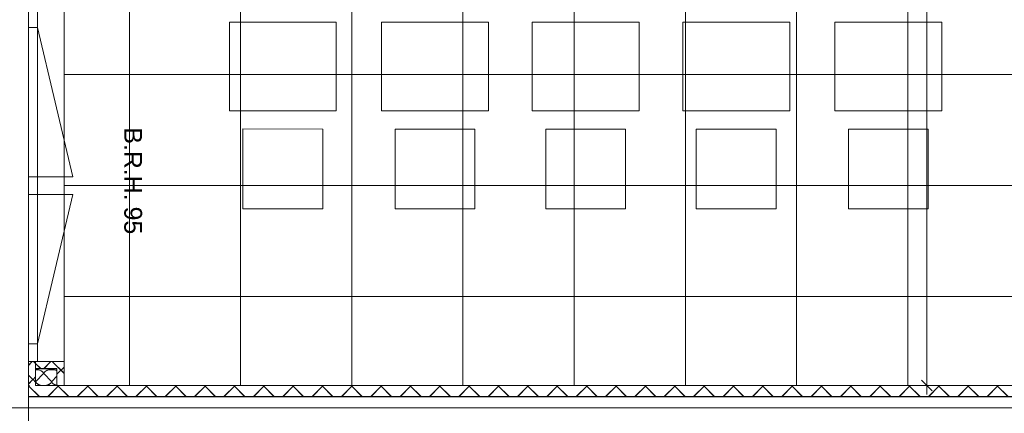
# Model space of a CAD drawing. Extents: x 229 to 926, y 37 to 878.
# Tile 6 of 163: x 381 to 491, y 165 to 209. Entities that reach past the tile are written whole.
import ezdxf
from ezdxf.lldxf.tags import DXFTag

# ---------------------------------------------------------------- set-up
doc = ezdxf.new("R2010")
doc.units = 0
doc.layers.get('0').update_dxf_attribs({"linetype": 'fein_strichliert', "lineweight": 13})
for name, color, linetype, lineweight in [('Ausstattung', 7, 'Continuous', 25), ('Axen', 7, 'Continuous', 25), ('Axen-A03CPAFYA9', 7, 'Continuous', 25), ('Deckenspiegel', 7, 'Continuous', 25), ('Fenster', 7, 'Continuous', 25), ('Fenster-A03CPAFXA9', 7, 'Continuous', 25), ('Fullfläche', 7, 'Continuous', 25), ('Fullfläche-A03CPAG4A9', 7, 'Continuous', 25), ('Maßlinien', 7, 'Continuous', 25), ('Maßlinien-A03CPAG1A9', 7, 'Continuous', 25), ('Wände', 7, 'Continuous', 25), ('Wände-A03CPAG0A9', 7, 'Continuous', 25)]:
    doc.layers.add(name, color=color, linetype=linetype, lineweight=lineweight)
doc.styles.get("Standard").update_dxf_attribs({"font": 'arial.ttf'})
tags = doc.linetypes.add('ALL_S25', pattern=[0.001, 0, -0.001]).pattern_tags.tags
tags[6:7] = [DXFTag(74, 4), DXFTag(75, 0), DXFTag(340, '0'), DXFTag(46, 1.0), DXFTag(50, 0.0), DXFTag(44, 0.0), DXFTag(45, 0.0)]
tags[4:5] = [DXFTag(74, 4), DXFTag(75, 0), DXFTag(340, '0'), DXFTag(46, 1.0), DXFTag(50, 0.0), DXFTag(44, 0.0), DXFTag(45, 0.0)]
tags = doc.linetypes.add('ALL_S25-A03CPAG2A9', pattern=[0.001, 0, -0.001]).pattern_tags.tags
tags[6:7] = [DXFTag(74, 4), DXFTag(75, 0), DXFTag(340, '0'), DXFTag(46, 1.0), DXFTag(50, 0.0), DXFTag(44, 0.0), DXFTag(45, 0.0)]
tags[4:5] = [DXFTag(74, 4), DXFTag(75, 0), DXFTag(340, '0'), DXFTag(46, 1.0), DXFTag(50, 0.0), DXFTag(44, 0.0), DXFTag(45, 0.0)]
tags = doc.linetypes.add('fein_strichliert', pattern=[4, 1, -2, 1]).pattern_tags.tags
tags[8:9] = [DXFTag(74, 4), DXFTag(75, 0), DXFTag(340, '0'), DXFTag(46, 0.0), DXFTag(50, 0.0), DXFTag(44, 0.0), DXFTag(45, 0.0)]
tags[6:7] = [DXFTag(74, 4), DXFTag(75, 0), DXFTag(340, '0'), DXFTag(46, 0.0), DXFTag(50, 0.0), DXFTag(44, 0.0), DXFTag(45, 0.0)]
tags[4:5] = [DXFTag(74, 4), DXFTag(75, 0), DXFTag(340, '0'), DXFTag(46, 0.0), DXFTag(50, 0.0), DXFTag(44, 0.0), DXFTag(45, 0.0)]
tags = doc.linetypes.add('VERDECKT2_S2', pattern=[0.0027, 0.002, -0.0007]).pattern_tags.tags
tags[6:7] = [DXFTag(74, 4), DXFTag(75, 0), DXFTag(340, '0'), DXFTag(46, 1.0), DXFTag(50, 0.0), DXFTag(44, 0.0), DXFTag(45, 0.0)]
tags[4:5] = [DXFTag(74, 4), DXFTag(75, 0), DXFTag(340, '0'), DXFTag(46, 1.0), DXFTag(50, 0.0), DXFTag(44, 0.0), DXFTag(45, 0.0)]
tags = doc.linetypes.add('VERDECKT2_S2-A03CPAG5A9', pattern=[0.0027, 0.002, -0.0007]).pattern_tags.tags
tags[6:7] = [DXFTag(74, 4), DXFTag(75, 0), DXFTag(340, '0'), DXFTag(46, 1.0), DXFTag(50, 0.0), DXFTag(44, 0.0), DXFTag(45, 0.0)]
tags[4:5] = [DXFTag(74, 4), DXFTag(75, 0), DXFTag(340, '0'), DXFTag(46, 1.0), DXFTag(50, 0.0), DXFTag(44, 0.0), DXFTag(45, 0.0)]

# ---------------------------------------------------------------- blocks, each defined once
blk = doc.blocks.new('Referenz-A03CPAFUA9', base_point=(255.73, 66.03))
at = {"layer": 'Ausstattung', "color": 0, "lineweight": -2}
for p, q in [((416.24, 208.74), (404.22, 208.74)), ((404.22, 208.74), (404.22, 198.75)), ((416.24, 198.75), (416.24, 208.74)), ((433.35, 208.74), (421.32, 208.74)), ((421.32, 208.74), (421.32, 198.75)), ((433.34, 198.74), (433.35, 208.74)), ((438.26, 208.73), (438.25, 198.74)), ((450.28, 208.73), (438.26, 208.73)), ((450.28, 198.74), (450.28, 208.73)), ((467.21, 208.73), (455.19, 208.73)), ((455.19, 208.73), (455.19, 198.74)), ((467.21, 198.74), (467.21, 208.73)), ((484.32, 208.73), (472.29, 208.73)), ((472.29, 208.73), (472.29, 198.74)), ((484.32, 198.74), (484.32, 208.73)), ((404.22, 198.75), (416.24, 198.75)), ((421.32, 198.75), (433.34, 198.74)), ((438.25, 198.74), (450.28, 198.74)), ((455.19, 198.74), (467.21, 198.74)), ((472.29, 198.74), (484.32, 198.74)), ((414.72, 196.71), (405.74, 196.72)), ((405.74, 196.72), (405.74, 187.74)), ((414.72, 187.74), (414.72, 196.71)), ((431.82, 196.71), (422.84, 196.71)), ((422.84, 196.71), (422.84, 187.74)), ((431.82, 187.74), (431.82, 196.71)), ((448.75, 196.71), (439.78, 196.71)), ((439.78, 196.71), (439.78, 187.74)), ((448.75, 187.74), (448.75, 196.71)), ((465.69, 196.71), (456.71, 196.71)), ((456.71, 196.71), (456.71, 187.73)), ((465.69, 187.73), (465.69, 196.71)), ((473.82, 196.71), (473.81, 187.73)), ((482.79, 196.71), (473.82, 196.71)), ((482.79, 187.73), (482.79, 196.71)), ((405.74, 187.74), (414.72, 187.74)), ((422.84, 187.74), (431.82, 187.74)), ((439.78, 187.74), (448.75, 187.74)), ((456.71, 187.73), (465.69, 187.73)), ((473.81, 187.73), (482.79, 187.73))]:
    blk.add_line(p, q, dxfattribs=at)
at = {"layer": 'Axen', "color": 0, "linetype": 'ALL_S25', "lineweight": -2, "ltscale": 0.13}
for p, q in [((381.63, 66.03), (381.63, 801.55)), ((735.55, 165.34), (301.61, 165.34))]:
    blk.add_line(p, q, dxfattribs=at)
at = {"layer": 'Fenster', "color": 0, "lineweight": -2}
for p, q in [((382.63, 210.14), (382.63, 170.54)), ((382.63, 208.14), (381.63, 208.14)), ((382.63, 191.34), (381.63, 191.34)), ((381.63, 189.34), (382.63, 189.34)), ((382.63, 172.54), (381.63, 172.54)), ((385.63, 170.54), (381.63, 170.54))]:
    blk.add_line(p, q, dxfattribs=at)
at = {"layer": 'Fenster', "color": 0, "linetype": 'VERDECKT2_S2', "lineweight": -2, "ltscale": 0.13}
for p, q in [((382.63, 208.14), (386.63, 191.34)), ((386.63, 191.34), (382.63, 191.34)), ((386.63, 189.34), (382.63, 189.34)), ((382.63, 172.54), (386.63, 189.34))]:
    blk.add_line(p, q, dxfattribs=at)
at = {"layer": 'Fullfläche', "color": 0, "lineweight": -2}
for p, q in [((382.06, 170.54), (381.63, 170.11)), ((382.43, 170.31), (382.2, 170.54)), ((384.16, 170.54), (383.36, 169.74)), ((385.63, 169.21), (384.3, 170.54)), ((383.01, 169.74), (382.43, 170.31)), ((385.63, 169.91), (384.83, 169.11)), ((382.13, 168.51), (381.63, 169.01)), ((382.13, 168.51), (381.63, 168.01)), ((382.43, 168.81), (382.14, 168.51)), ((382.43, 168.21), (382.14, 168.51)), ((382.45, 168.29), (383.32, 169.19)), ((383.35, 169.19), (384.22, 168.29)), ((384.25, 168.29), (384.83, 168.9)), ((381.76, 167.84), (381.63, 167.71)), ((381.63, 167.81), (382.86, 166.59)), ((385.06, 167.84), (383.81, 166.59)), ((384.91, 167.84), (384.83, 167.91)), ((384.91, 167.84), (386.16, 166.59)), ((388.36, 167.84), (387.11, 166.59)), ((388.21, 167.84), (389.46, 166.59)), ((391.66, 167.84), (390.41, 166.59)), ((391.51, 167.84), (392.76, 166.59)), ((394.96, 167.84), (393.71, 166.59)), ((394.81, 167.84), (396.06, 166.59)), ((398.26, 167.84), (397.01, 166.59)), ((398.11, 167.84), (399.36, 166.59)), ((401.56, 167.84), (400.31, 166.59)), ((401.41, 167.84), (402.66, 166.59)), ((404.86, 167.84), (403.61, 166.59)), ((404.71, 167.84), (405.96, 166.59)), ((408.16, 167.84), (406.91, 166.59)), ((408.01, 167.84), (409.26, 166.59)), ((411.46, 167.84), (410.21, 166.59)), ((411.31, 167.84), (412.56, 166.59)), ((414.76, 167.84), (413.51, 166.59)), ((414.61, 167.84), (415.86, 166.59)), ((418.06, 167.84), (416.81, 166.59)), ((417.91, 167.84), (419.16, 166.59)), ((421.36, 167.84), (420.11, 166.59)), ((421.21, 167.84), (422.46, 166.59)), ((424.66, 167.84), (423.41, 166.59)), ((424.51, 167.84), (425.76, 166.59)), ((427.96, 167.84), (426.71, 166.59)), ((427.81, 167.84), (429.06, 166.59)), ((431.26, 167.84), (430.01, 166.59)), ((431.11, 167.84), (432.36, 166.59)), ((434.56, 167.84), (433.31, 166.59)), ((434.41, 167.84), (435.66, 166.59)), ((437.86, 167.84), (436.61, 166.59)), ((437.71, 167.84), (438.96, 166.59)), ((441.16, 167.84), (439.91, 166.59)), ((441.01, 167.84), (442.26, 166.59)), ((444.46, 167.84), (443.21, 166.59)), ((444.31, 167.84), (445.56, 166.59)), ((447.76, 167.84), (446.51, 166.59)), ((447.61, 167.84), (448.86, 166.59)), ((451.06, 167.84), (449.81, 166.59)), ((450.91, 167.84), (452.16, 166.59)), ((454.36, 167.84), (453.11, 166.59)), ((454.21, 167.84), (455.46, 166.59)), ((457.66, 167.84), (456.41, 166.59)), ((457.51, 167.84), (458.76, 166.59)), ((460.96, 167.84), (459.71, 166.59)), ((460.81, 167.84), (462.06, 166.59)), ((464.26, 167.84), (463.01, 166.59)), ((464.11, 167.84), (465.36, 166.59)), ((467.56, 167.84), (466.31, 166.59)), ((467.41, 167.84), (468.66, 166.59)), ((470.86, 167.84), (469.61, 166.59)), ((470.71, 167.84), (471.96, 166.59)), ((474.16, 167.84), (472.91, 166.59)), ((474.01, 167.84), (475.26, 166.59)), ((477.46, 167.84), (476.21, 166.59)), ((477.31, 167.84), (478.56, 166.59)), ((480.76, 167.84), (479.51, 166.59)), ((480.61, 167.84), (481.86, 166.59)), ((484.06, 167.84), (482.81, 166.59)), ((483.91, 167.84), (485.16, 166.59)), ((487.36, 167.84), (486.11, 166.59)), ((487.21, 167.84), (488.46, 166.59)), ((490.66, 167.84), (489.41, 166.59)), ((490.51, 167.84), (491.76, 166.59))]:
    blk.add_line(p, q, dxfattribs=at)
for centre, start_param, end_param in [((382.43, 169.19), 0, 1.570712), ((384.23, 169.19), 1.570796, 3.141593), ((384.23, 169.19), 0.822665, 1.570796), ((383.33, 168.29), 3.141593, 6.283185), ((385.13, 168.29), 3.141593, 4.365388)]:
    blk.add_ellipse(centre, major_axis=(0.882, 0), ratio=0.5, start_param=start_param, end_param=end_param, dxfattribs=at)
at = {"layer": 'Maßlinien', "color": 0, "lineweight": -2}
for p, q in [((482.62, 330.24), (482.62, 167.84)), ((482.02, 168.44), (483.22, 167.24)), ((482.62, 167.84), (481.62, 167.84)), ((482.62, 167.84), (483.62, 167.84)), ((482.62, 167.84), (482.62, 166.84))]:
    blk.add_line(p, q, dxfattribs=at)
at = {"layer": 'Wände', "color": 0, "lineweight": -2}
for p, q in [((385.63, 167.84), (385.63, 362.84)), ((381.63, 165.34), (381.63, 215.34)), ((382.43, 170.54), (382.43, 167.84)), ((382.43, 169.74), (384.83, 169.74)), ((384.83, 169.74), (384.83, 167.84)), ((500.33, 167.84), (382.43, 167.84)), ((381.63, 166.59), (501.58, 166.59)), ((502.83, 165.34), (381.63, 165.34)), ((381.63, 165.34), (381.63, 97.34)), ((506.33, 165.34), (381.63, 165.34))]:
    blk.add_line(p, q, dxfattribs=at)
at = {"layer": 'Maßlinien', "color": 0, "lineweight": -2, "char_height": 2, "attachment_point": 1, "rotation": 270}
for s, insert in [('{\\fArial;B.R.H.}', (394.4, 196.89)), ('{\\fArial;95}', (394.4, 187.98))]:
    blk.add_mtext(s, dxfattribs=dict(at, insert=insert))
blk = doc.blocks.new('Referenz-A03CPAG8A9', base_point=(281.6, 66.03))
at = {"layer": 'Axen-A03CPAFYA9', "color": 0, "linetype": 'ALL_S25-A03CPAG2A9', "lineweight": -2, "ltscale": 0.13}
for p, q in [((381.63, 66.03), (381.63, 801.55)), ((735.55, 165.35), (301.61, 165.35))]:
    blk.add_line(p, q, dxfattribs=at)
at = {"layer": 'Deckenspiegel', "color": 0, "lineweight": -2}
for p, q in [((385.63, 167.85), (385.63, 362.85)), ((392.98, 362.85), (392.98, 167.85)), ((405.48, 362.85), (405.48, 167.85)), ((417.98, 362.85), (417.98, 167.85)), ((430.48, 362.85), (430.48, 167.85)), ((442.98, 362.85), (442.98, 167.85)), ((455.48, 362.85), (455.48, 167.85)), ((467.98, 362.85), (467.98, 167.85)), ((480.48, 362.85), (480.48, 167.85)), ((385.63, 202.85), (500.33, 202.85)), ((385.63, 190.35), (500.33, 190.35)), ((385.63, 177.85), (500.33, 177.85)), ((500.33, 167.85), (385.63, 167.85))]:
    blk.add_line(p, q, dxfattribs=at)
at = {"layer": 'Fenster-A03CPAFXA9', "color": 0, "lineweight": -2}
for p, q in [((382.63, 210.15), (382.63, 170.55)), ((382.63, 208.15), (381.63, 208.15)), ((382.63, 191.35), (381.63, 191.35)), ((381.63, 189.35), (382.63, 189.35)), ((382.63, 172.55), (381.63, 172.55)), ((385.63, 170.55), (381.63, 170.55))]:
    blk.add_line(p, q, dxfattribs=at)
at = {"layer": 'Fenster-A03CPAFXA9', "color": 0, "linetype": 'VERDECKT2_S2-A03CPAG5A9', "lineweight": -2, "ltscale": 0.13}
for p, q in [((382.63, 208.15), (386.63, 191.35)), ((386.63, 191.35), (382.63, 191.35)), ((386.63, 189.35), (382.63, 189.35)), ((382.63, 172.55), (386.63, 189.35))]:
    blk.add_line(p, q, dxfattribs=at)
at = {"layer": 'Fullfläche-A03CPAG4A9', "color": 0, "lineweight": -2}
for p, q in [((382.06, 170.55), (381.63, 170.12)), ((382.43, 170.32), (382.2, 170.55)), ((384.16, 170.55), (383.36, 169.75)), ((385.63, 169.22), (384.3, 170.55)), ((383.01, 169.75), (382.43, 170.32)), ((385.63, 169.92), (384.83, 169.12)), ((382.13, 168.52), (381.63, 169.02)), ((382.13, 168.52), (381.63, 168.02)), ((382.43, 168.82), (382.14, 168.52)), ((382.43, 168.22), (382.14, 168.52)), ((382.45, 168.3), (383.32, 169.2)), ((383.35, 169.2), (384.22, 168.3)), ((384.25, 168.3), (384.83, 168.9)), ((381.76, 167.85), (381.63, 167.72)), ((381.63, 167.82), (382.86, 166.6)), ((385.06, 167.85), (383.81, 166.6)), ((384.91, 167.85), (384.83, 167.92)), ((384.91, 167.85), (386.16, 166.6)), ((388.36, 167.85), (387.11, 166.6)), ((388.21, 167.85), (389.46, 166.6)), ((391.66, 167.85), (390.41, 166.6)), ((391.51, 167.85), (392.76, 166.6)), ((394.96, 167.85), (393.71, 166.6)), ((394.81, 167.85), (396.06, 166.6)), ((398.26, 167.85), (397.01, 166.6)), ((398.11, 167.85), (399.36, 166.6)), ((401.56, 167.85), (400.31, 166.6)), ((401.41, 167.85), (402.66, 166.6)), ((404.86, 167.85), (403.61, 166.6)), ((404.71, 167.85), (405.96, 166.6)), ((408.16, 167.85), (406.91, 166.6)), ((408.01, 167.85), (409.26, 166.6)), ((411.46, 167.85), (410.21, 166.6)), ((411.31, 167.85), (412.56, 166.6)), ((414.76, 167.85), (413.51, 166.6)), ((414.61, 167.85), (415.86, 166.6)), ((418.06, 167.85), (416.81, 166.6)), ((417.91, 167.85), (419.16, 166.6)), ((421.36, 167.85), (420.11, 166.6)), ((421.21, 167.85), (422.46, 166.6)), ((424.66, 167.85), (423.41, 166.6)), ((424.51, 167.85), (425.76, 166.6)), ((427.96, 167.85), (426.71, 166.6)), ((427.81, 167.85), (429.06, 166.6)), ((431.26, 167.85), (430.01, 166.6)), ((431.11, 167.85), (432.36, 166.6)), ((434.56, 167.85), (433.31, 166.6)), ((434.41, 167.85), (435.66, 166.6)), ((437.86, 167.85), (436.61, 166.6)), ((437.71, 167.85), (438.96, 166.6)), ((441.16, 167.85), (439.91, 166.6)), ((441.01, 167.85), (442.26, 166.6)), ((444.46, 167.85), (443.21, 166.6)), ((444.31, 167.85), (445.56, 166.6)), ((447.76, 167.85), (446.51, 166.6)), ((447.61, 167.85), (448.86, 166.6)), ((451.06, 167.85), (449.81, 166.6)), ((450.91, 167.85), (452.16, 166.6)), ((454.36, 167.85), (453.11, 166.6)), ((454.21, 167.85), (455.46, 166.6)), ((457.66, 167.85), (456.41, 166.6)), ((457.51, 167.85), (458.76, 166.6)), ((460.96, 167.85), (459.71, 166.6)), ((460.81, 167.85), (462.06, 166.6)), ((464.26, 167.85), (463.01, 166.6)), ((464.11, 167.85), (465.36, 166.6)), ((467.56, 167.85), (466.31, 166.6)), ((467.41, 167.85), (468.66, 166.6)), ((470.86, 167.85), (469.61, 166.6)), ((470.71, 167.85), (471.96, 166.6)), ((474.16, 167.85), (472.91, 166.6)), ((474.01, 167.85), (475.26, 166.6)), ((477.46, 167.85), (476.21, 166.6)), ((477.31, 167.85), (478.56, 166.6)), ((480.76, 167.85), (479.51, 166.6)), ((480.61, 167.85), (481.86, 166.6)), ((484.06, 167.85), (482.81, 166.6)), ((483.91, 167.85), (485.16, 166.6)), ((487.36, 167.85), (486.11, 166.6)), ((487.21, 167.85), (488.46, 166.6)), ((490.66, 167.85), (489.41, 166.6)), ((490.51, 167.85), (491.76, 166.6))]:
    blk.add_line(p, q, dxfattribs=at)
for centre, start_param, end_param in [((382.43, 169.2), 0, 1.570712), ((384.23, 169.2), 1.570796, 3.141593), ((384.23, 169.2), 0.822665, 1.570796), ((383.33, 168.3), 3.141593, 6.283185), ((385.13, 168.3), 3.141593, 4.365388)]:
    blk.add_ellipse(centre, major_axis=(0.882, 0), ratio=0.5, start_param=start_param, end_param=end_param, dxfattribs=at)
at = {"layer": 'Maßlinien-A03CPAG1A9', "color": 0, "lineweight": -2}
for p, q in [((482.62, 330.25), (482.62, 167.85)), ((482.02, 168.45), (483.22, 167.25)), ((482.62, 167.85), (481.62, 167.85)), ((482.62, 167.85), (483.62, 167.85)), ((482.62, 167.85), (482.62, 166.85))]:
    blk.add_line(p, q, dxfattribs=at)
at = {"layer": 'Wände-A03CPAG0A9', "color": 0, "lineweight": -2}
for p, q in [((385.63, 167.85), (385.63, 362.85)), ((381.63, 165.35), (381.63, 215.35)), ((382.43, 170.55), (382.43, 167.85)), ((382.43, 169.75), (384.83, 169.75)), ((384.83, 169.75), (384.83, 167.85)), ((500.33, 167.85), (382.43, 167.85)), ((381.63, 166.6), (501.58, 166.6)), ((502.83, 165.35), (381.63, 165.35)), ((381.63, 165.35), (381.63, 97.35)), ((506.33, 165.35), (381.63, 165.35))]:
    blk.add_line(p, q, dxfattribs=at)
at = {"layer": 'Maßlinien-A03CPAG1A9', "color": 0, "lineweight": -2, "char_height": 2, "attachment_point": 1, "rotation": 270}
for s, insert in [('{\\fArial;B.R.H.}', (394.4, 196.89)), ('{\\fArial;95}', (394.4, 187.98))]:
    blk.add_mtext(s, dxfattribs=dict(at, insert=insert))

msp = doc.modelspace()

# ---------------------------------------------------------------- block references
at = {"color": 251, "lineweight": 13, "ltscale": 0.13, "true_color": 0x606060}
for name, p in [('Referenz-A03CPAFUA9', (255.73, 66.03)), ('Referenz-A03CPAG8A9', (281.6, 66.03))]:
    msp.add_blockref(name, p, dxfattribs=at)

doc.saveas('drawing.dxf')
